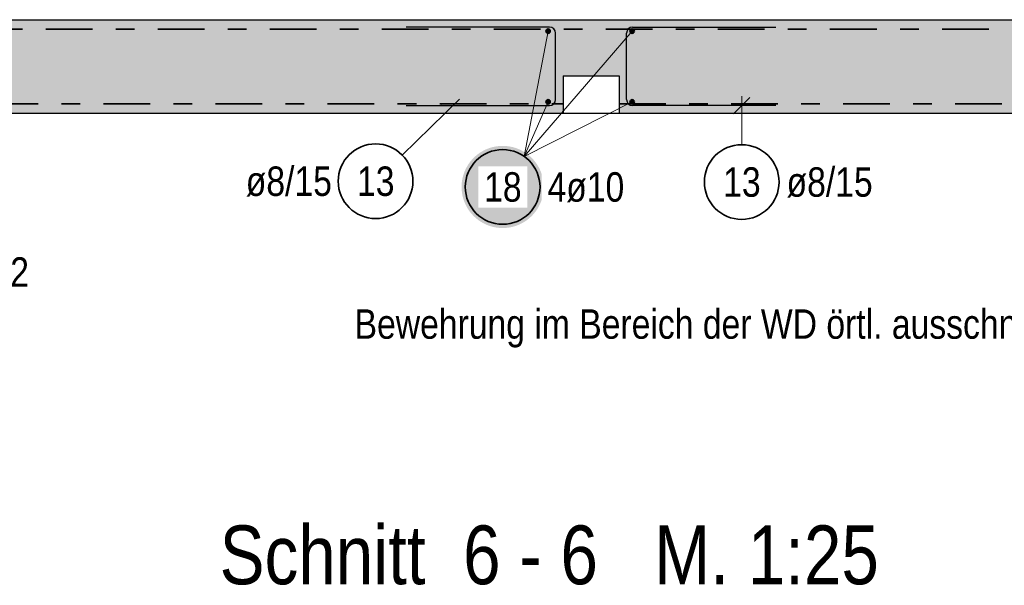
# Model space of a CAD drawing. Header units: millimetres. Extents: x 0 to 89.5, y 0 to 42.
# Tile 5 of 39: x 19.7 to 24.9, y 5.2 to 8.2. Entities that reach past the tile are written whole.
import ezdxf

# ---------------------------------------------------------------- set-up
doc = ezdxf.new("R2010")
doc.units = ezdxf.units.MM
doc.linetypes.add('DASHDOT', pattern=[1, 0.5, -0.25, 0, -0.25])
for name, color, linetype, lineweight in [('Achsen', 7, 'Continuous', 20), ('Bewehrung', 7, 'Continuous', 20), ('Schraffuren', 7, 'Continuous', 20)]:
    doc.layers.add(name, color=color, linetype=linetype, lineweight=lineweight)
doc.styles.add('Arial Narrow', font='ARIALN.TTF')

msp = doc.modelspace()

# ---------------------------------------------------------------- hatches: boundary and pattern name
at = {"layer": 'Bewehrung', "lineweight": 50, "true_color": 0xffffff}
msp.add_hatch(color=7, dxfattribs=at).paths.add_polyline_path([(22.459312, 7.29508), (22.459178, 7.302758), (22.458776, 7.310427), (22.458107, 7.318076), (22.457171, 7.325698), (22.45597, 7.333283), (22.454505, 7.340821), (22.452777, 7.348303), (22.45079, 7.35572), (22.448545, 7.363064), (22.446045, 7.370325), (22.443293, 7.377494), (22.440292, 7.384562), (22.437047, 7.391522), (22.433561, 7.398364), (22.429838, 7.40508), (22.425883, 7.411662), (22.421701, 7.418103), (22.417296, 7.424393), (22.412675, 7.430526), (22.407842, 7.436493), (22.402804, 7.442289), (22.397567, 7.447905), (22.392137, 7.453335), (22.386521, 7.458572), (22.380726, 7.46361), (22.374758, 7.468442), (22.368625, 7.473064), (22.362335, 7.477468), (22.355895, 7.481651), (22.349312, 7.485606), (22.342596, 7.489329), (22.335754, 7.492815), (22.328794, 7.49606), (22.321726, 7.499061), (22.314557, 7.501812), (22.307296, 7.504313), (22.299953, 7.506558), (22.292535, 7.508545), (22.285053, 7.510273), (22.277515, 7.511738), (22.26993, 7.512939), (22.262309, 7.513875), (22.254659, 7.514544), (22.24699, 7.514946), (22.239312, 7.51508), (22.231634, 7.514946), (22.223966, 7.514544), (22.216316, 7.513875), (22.208694, 7.512939), (22.20111, 7.511738), (22.193572, 7.510273), (22.18609, 7.508545), (22.178672, 7.506558), (22.171329, 7.504313), (22.164068, 7.501812), (22.156899, 7.499061), (22.14983, 7.49606), (22.142871, 7.492815), (22.136029, 7.489329), (22.129312, 7.485606), (22.12273, 7.481651), (22.11629, 7.477468), (22.11, 7.473064), (22.103867, 7.468442), (22.097899, 7.46361), (22.092104, 7.458572), (22.086488, 7.453335), (22.081058, 7.447905), (22.07582, 7.442289), (22.070783, 7.436493), (22.06595, 7.430526), (22.061329, 7.424393), (22.056924, 7.418103), (22.052742, 7.411662), (22.048787, 7.40508), (22.045064, 7.398364), (22.041578, 7.391522), (22.038332, 7.384562), (22.035332, 7.377494), (22.03258, 7.370325), (22.03008, 7.363064), (22.027835, 7.35572), (22.025847, 7.348303), (22.02412, 7.340821), (22.022655, 7.333283), (22.021453, 7.325698), (22.020518, 7.318076), (22.019848, 7.310427), (22.019446, 7.302758), (22.019312, 7.29508), (22.019446, 7.287402), (22.019848, 7.279734), (22.020518, 7.272084), (22.021453, 7.264462), (22.022655, 7.256877), (22.02412, 7.24934), (22.025847, 7.241857), (22.027835, 7.23444), (22.03008, 7.227096), (22.03258, 7.219836), (22.035332, 7.212667), (22.038332, 7.205598), (22.041578, 7.198638), (22.045064, 7.191796), (22.048787, 7.18508), (22.052742, 7.178498), (22.056924, 7.172058), (22.061329, 7.165767), (22.06595, 7.159635), (22.070783, 7.153667), (22.07582, 7.147871), (22.081058, 7.142255), (22.086488, 7.136825), (22.092104, 7.131588), (22.097899, 7.12655), (22.103867, 7.121718), (22.11, 7.117096), (22.11629, 7.112692), (22.12273, 7.10851), (22.129312, 7.104554), (22.136029, 7.100832), (22.142871, 7.097345), (22.14983, 7.0941), (22.156899, 7.0911), (22.164068, 7.088348), (22.171329, 7.085848), (22.178672, 7.083603), (22.18609, 7.081615), (22.193572, 7.079888), (22.20111, 7.078422), (22.208694, 7.077221), (22.216316, 7.076285), (22.223966, 7.075616), (22.231634, 7.075214), (22.239312, 7.07508), (22.24699, 7.075214), (22.254659, 7.075616), (22.262309, 7.076285), (22.26993, 7.077221), (22.277515, 7.078422), (22.285053, 7.079888), (22.292535, 7.081615), (22.299953, 7.083603), (22.307296, 7.085848), (22.314557, 7.088348), (22.321726, 7.0911), (22.328794, 7.0941), (22.335754, 7.097345), (22.342596, 7.100832), (22.349312, 7.104554), (22.355895, 7.10851), (22.362335, 7.112692), (22.368625, 7.117096), (22.374758, 7.121718), (22.380726, 7.12655), (22.386521, 7.131588), (22.392137, 7.136825), (22.397567, 7.142255), (22.402804, 7.147871), (22.407842, 7.153667), (22.412675, 7.159635), (22.417296, 7.165767), (22.421701, 7.172058), (22.425883, 7.178498), (22.429838, 7.18508), (22.433561, 7.191796), (22.437047, 7.198638), (22.440292, 7.205598), (22.443293, 7.212667), (22.446045, 7.219836), (22.448545, 7.227096), (22.45079, 7.23444), (22.452777, 7.241857), (22.454505, 7.24934), (22.45597, 7.256877), (22.457171, 7.264462), (22.458107, 7.272084), (22.458776, 7.279734)])
at = {"layer": 'Schraffuren', "lineweight": 50, "true_color": 0xd7ffd7}
msp.add_hatch(color=254, dxfattribs=at).paths.add_polyline_path([(2.992313, 8.190838), (30.412307, 8.190838), (29.912307, 7.690838), (22.8628, 7.690838), (22.8628, 7.890838), (22.5628, 7.890838), (22.5628, 7.690838), (2.992313, 7.690838)])

# ---------------------------------------------------------------- linework, layer by layer
at = {"color": 2, "linetype": 'DASHDOT', "lineweight": 35, "ltscale": 0.5}
for p, q in [((2.992313, 8.140838), (29.912307, 8.140838)), ((12.901985, 7.740838), (22.5628, 7.740838)), ((22.8628, 7.740838), (29.912307, 7.740838))]:
    msp.add_line(p, q, dxfattribs=at)
at = {"color": 3, "linetype": 'Continuous', "lineweight": 25}
for p, q in [((22.5628, 7.890838), (22.8628, 7.890838)), ((22.5628, 7.890838), (22.5628, 7.690838)), ((22.8628, 7.890838), (22.8628, 7.690838)), ((12.901985, 7.690838), (22.5628, 7.690838)), ((22.8628, 7.690838), (29.912307, 7.690838))]:
    msp.add_line(p, q, dxfattribs=at)
at = {"layer": 'Achsen', "color": 3, "linetype": 'Continuous', "lineweight": 25}
msp.add_line((22.5628, 7.690838), (22.8628, 7.690838), dxfattribs=at)
at = {"layer": 'Bewehrung', "color": 3, "linetype": 'Continuous', "lineweight": 25}
msp.add_line((2.992313, 8.190865), (30.412307, 8.190838), dxfattribs=at)
at = {"layer": 'Bewehrung', "color": 3, "linetype": 'Continuous', "lineweight": 25, "ltscale": 0.5}
for p, q in [((22.4908, 8.150838), (21.7228, 8.150838)), ((22.9348, 8.150838), (23.7028, 8.150838)), ((22.5228, 7.762838), (22.5228, 8.118838)), ((22.9028, 7.762838), (22.9028, 8.118838)), ((23.563827, 7.775032), (23.475439, 7.686644)), ((21.7228, 7.730838), (22.4908, 7.730838)), ((22.035296, 7.730129), (21.910304, 7.731547)), ((23.7028, 7.730838), (22.9348, 7.730838))]:
    msp.add_line(p, q, dxfattribs=at)
at = {"layer": 'Bewehrung', "color": 5, "linetype": 'Continuous', "lineweight": 18, "ltscale": 0.5}
for p, q in [((22.9328, 8.12958), (22.354594, 7.458512)), ((22.4828, 8.12958), (22.354594, 7.458512)), ((21.701573, 7.465697), (22.008554, 7.76579)), ((23.519633, 7.521486), (23.519633, 7.780838)), ((22.9328, 7.750838), (22.354594, 7.458512)), ((22.4828, 7.750838), (22.354594, 7.458512))]:
    msp.add_line(p, q, dxfattribs=at)
at = {"layer": 'Bewehrung', "color": 4, "linetype": 'Continuous', "lineweight": 50, "ltscale": 0.5}
for centre, radius in [((22.4828, 8.12958), 0.01), ((22.4828, 8.12958), 0.01), ((22.4828, 8.12958), 0.009), ((22.4828, 8.12958), 0.007), ((22.4828, 8.12958), 0.005), ((22.4828, 8.12958), 0.003), ((22.4828, 8.12958), 0.001), ((22.9328, 8.12958), 0.01), ((22.9328, 8.12958), 0.01), ((22.9328, 8.12958), 0.009), ((22.9328, 8.12958), 0.007), ((22.9328, 8.12958), 0.005), ((22.9328, 8.12958), 0.003), ((22.9328, 8.12958), 0.001), ((22.4828, 7.750838), 0.01), ((22.4828, 7.750838), 0.01), ((22.4828, 7.750838), 0.009), ((22.4828, 7.750838), 0.007), ((22.4828, 7.750838), 0.005), ((22.4828, 7.750838), 0.003), ((22.4828, 7.750838), 0.001), ((22.9328, 7.750838), 0.01), ((22.9328, 7.750838), 0.01), ((22.9328, 7.750838), 0.009), ((22.9328, 7.750838), 0.007), ((22.9328, 7.750838), 0.005), ((22.9328, 7.750838), 0.003), ((22.9328, 7.750838), 0.001)]:
    msp.add_circle(centre, radius, dxfattribs=at)
at = {"layer": 'Bewehrung', "color": 2, "linetype": 'Continuous', "lineweight": 35, "ltscale": 0.5}
for centre in [(21.558556, 7.32589), (22.239312, 7.29508), (23.519633, 7.321486)]:
    msp.add_circle(centre, 0.2, dxfattribs=at)
at = {"layer": 'Bewehrung', "color": 3, "linetype": 'Continuous', "lineweight": 25, "ltscale": 0.5}
for centre, start, end in [((22.4908, 8.118838), 0, 90), ((22.9348, 8.118838), 90, 180), ((22.4908, 7.762838), 270, 0), ((22.9348, 7.762838), 180, 270)]:
    msp.add_arc(centre, 0.032, start, end, dxfattribs=at)

# ---------------------------------------------------------------- texts
at = {"color": 2, "lineweight": 35, "style": 'Arial Narrow'}
for s, p in [('Anschlußbewehrung aus den Wänden W1 und W2 s. Plan Nr. A-B-EG-02', (13.826157, 6.760842)), ('Bewehrung im Bereich der WD örtl. ausschneiden', (21.446195, 6.482167))]:
    msp.add_text(s, height=0.1575, dxfattribs=at).set_placement(p)
at = {"color": 1, "lineweight": 70, "style": 'Arial Narrow'}
msp.add_text('Schnitt  6 - 6   M. 1:25', height=0.315, dxfattribs=at).set_placement((20.723613, 5.167276))
at = {"layer": 'Bewehrung', "color": 2, "lineweight": 35, "char_height": 0.1575, "attachment_point": 1, "line_spacing_factor": 0.9, "style": 'Arial Narrow'}
for s, insert in [('ø8/15', (20.863381, 7.40464)), ('13', (21.459331, 7.40464)), ('13', (23.420408, 7.400236)), ('ø8/15', (23.759633, 7.400236))]:
    msp.add_mtext(s, dxfattribs=dict(at, insert=insert))

# ---------------------------------------------------------------- next in the draw order: texts
at = {"layer": 'Bewehrung', "color": 2, "lineweight": 35, "char_height": 0.1575, "attachment_point": 1, "line_spacing_factor": 0.9, "style": 'Arial Narrow', "bg_fill": 3, "box_fill_scale": 1.2, "bg_fill_color": 256, "bg_fill_true_color": 13158600, "bg_fill_transparency": 0}
for s, insert in [('18', (22.140087, 7.37383)), ('4ø10', (22.479312, 7.37383))]:
    msp.add_mtext(s, dxfattribs=dict(at, insert=insert))

doc.saveas('drawing.dxf')
